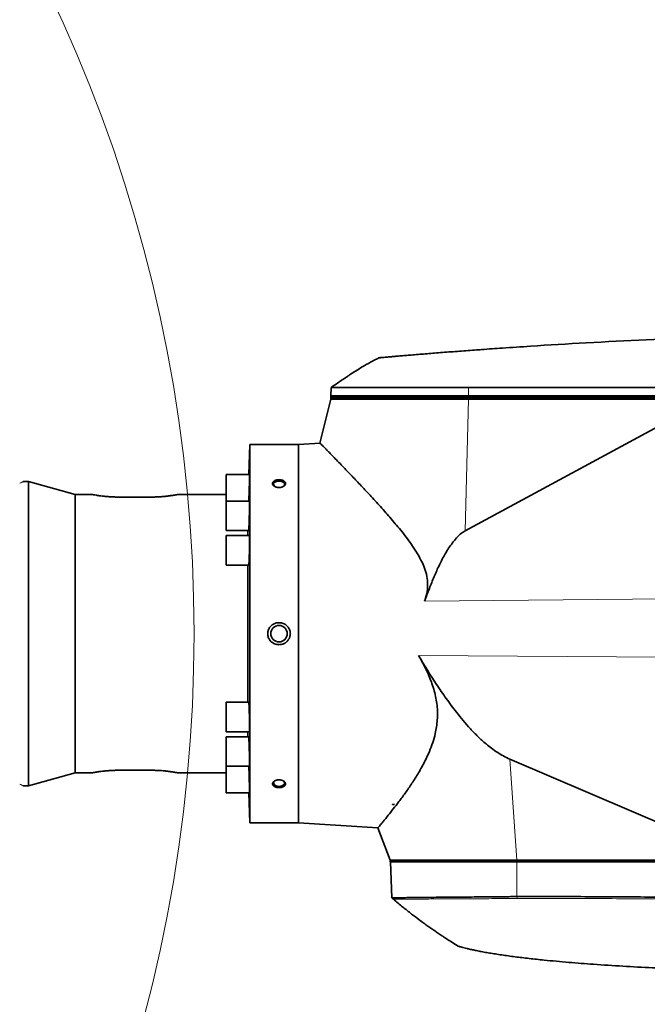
# Model space of a CAD drawing. Header units: millimetres. Extents: x 0 to 14900, y 0 to 10500.
# Tile 44 of 51: x 11804 to 12192, y 6545 to 7153. Entities that reach past the tile are written whole.
import ezdxf

# ---------------------------------------------------------------- set-up
doc = ezdxf.new("R2010")
doc.units = ezdxf.units.MM
doc.header["$LTSCALE"] = 25
doc.styles.add('SLDTEXTSTYLE0', font='TXT', dxfattribs={"width": 0.605})
doc.dimstyles.new('SLDDIMSTYLE2', dxfattribs={"dimtxt": 87.5, "dimasz": 87.5, "dimexe": 0, "dimexo": 0.0625, "dimgap": 21.875, "dimtad": 1, "dimdec": 1, "dimrnd": 1e-09, "dimzin": 12, "dimdsep": 46, "dimtxsty": 'SLDTEXTSTYLE0', "dimsah": 1, "dimcen": 0, "dimadec": 0, "dimazin": 3, "dimtfac": 1, "dimtofl": 0, "dimtmove": 0, "dimatfit": 3, "dimfxl": 1, "dimfrac": 2, "dimtolj": 1, "dimtzin": 12, "dimarcsym": 0})
doc.dimstyles.new('SLDDIMSTYLE3', dxfattribs={"dimtxt": 87.5, "dimasz": 87.5, "dimexe": 0, "dimexo": 0.0625, "dimgap": 21.875, "dimtad": 1, "dimdec": 4, "dimlfac": 25, "dimzin": 12, "dimdsep": 46, "dimtxsty": 'SLDTEXTSTYLE0', "dimsah": 1, "dimcen": 0.09, "dimadec": 1, "dimazin": 3, "dimtfac": 1, "dimtofl": 0, "dimtmove": 0, "dimatfit": 3, "dimfxl": 1, "dimfrac": 2, "dimtolj": 1, "dimtzin": 12, "dimarcsym": 0})

# ---------------------------------------------------------------- blocks, each defined once
blk = doc.blocks.new('_D_6')
at = {"color": 7, "linetype": 'Continuous', "lineweight": 0}
for q in [(12346.23, 7555.67), (10992.18, 6773.9)]:
    blk.add_line((11788.92, 7233.9), q, dxfattribs=at)
at = {"color": 7, "linetype": 'Continuous', "lineweight": 18}
blk.add_solid([(11788.92, 7233.9), (11870.95, 7266.83), (11858.45, 7288.48)], dxfattribs=at)
at = {"color": 7, "linetype": 'Continuous', "lineweight": 18, "insert": (12041.07, 7509.64), "char_height": 87.5, "attachment_point": 1, "rotation": 30, "style": 'SLDTEXTSTYLE0'}
blk.add_mtext('R920', dxfattribs=at)
blk = doc.blocks.new('_D_7')
at = {"color": 7, "linetype": 'Continuous', "lineweight": 0}
blk.add_line((12855.04, 8658.65), (10992.18, 6773.9), dxfattribs=at)
at = {"color": 7, "linetype": 'Continuous', "lineweight": 18}
blk.add_solid([(12855.04, 8658.65), (12784.64, 8605.2), (12802.42, 8587.63)], dxfattribs=at)
at = {"color": 7, "linetype": 'Continuous', "lineweight": 18, "insert": (11717.78, 7668.36), "char_height": 87.5, "attachment_point": 1, "rotation": 45.33464, "style": 'SLDTEXTSTYLE0'}
blk.add_mtext('R2650', dxfattribs=at)
blk = doc.blocks.new('_D_8')
at = {"color": 7, "linetype": 'Continuous', "lineweight": 0}
for p, q in [((12310.98, 6773.9), (13944.28, 6773.9)), ((8333.2, 6305.05), (8084.93, 6261.28))]:
    blk.add_line(p, q, dxfattribs=at)
at = {"color": 7, "linetype": 'Continuous', "lineweight": 18}
blk.add_arc((10992.18, 6773.9), 2914.6, 190, 0, dxfattribs=at)
for points in [[(13906.78, 6773.9), (13892.97, 6686.6), (13917.96, 6686.22)], [(8121.86, 6267.79), (8126.07, 6179.5), (8150.62, 6184.21)]]:
    blk.add_solid(points, dxfattribs=at)
at = {"color": 7, "linetype": 'Continuous', "lineweight": 18, "insert": (11112.52, 3971.92), "char_height": 87.5, "attachment_point": 1, "rotation": 5, "style": 'SLDTEXTSTYLE0'}
blk.add_mtext('170°', dxfattribs=at)
blk = doc.blocks.new('_D_9')
at = {"color": 7, "linetype": 'Continuous', "lineweight": 0}
for p, q in [((8333.2, 7242.75), (8085.14, 7286.49)), ((12310.98, 6773.9), (13944.07, 6773.9))]:
    blk.add_line(p, q, dxfattribs=at)
at = {"color": 7, "linetype": 'Continuous', "lineweight": 18}
blk.add_arc((10992.18, 6773.9), 2914.39, 0, 170, dxfattribs=at)
for points in [[(8122.07, 7279.98), (8150.83, 7363.56), (8126.28, 7368.27)], [(13906.57, 6773.9), (13917.75, 6861.58), (13892.75, 6861.21)]]:
    blk.add_solid(points, dxfattribs=at)
at = {"color": 7, "linetype": 'Continuous', "lineweight": 18, "insert": (11132.17, 9800.4), "char_height": 87.5, "attachment_point": 1, "rotation": 355, "style": 'SLDTEXTSTYLE0'}
blk.add_mtext('170°', dxfattribs=at)

msp = doc.modelspace()

# ---------------------------------------------------------------- linework, layer by layer
at = {"color": 7, "linetype": 'Continuous', "lineweight": 35}
for p, q in [((11996.8943559, 6926.0572447), (11996.7143513, 6920.902588)), ((11996.7143513, 6920.902588), (11996.7842782, 6919.902588)), ((11996.7143513, 6920.902588), (12081.7703516, 6920.902588)), ((12081.7703516, 6920.902588), (12224.4801307, 6920.902588)), ((11996.6794306, 6918.902588), (11989.9909281, 6891.6718837)), ((11996.6794306, 6919.902588), (11996.6794306, 6918.902588)), ((12081.7492266, 6919.902588), (11996.6794306, 6919.902588)), ((11996.6794306, 6918.902588), (12081.7492266, 6918.902588)), ((12228.4645373, 6917.9455748), (12079.6572835, 6837.4236662)), ((12229.4161584, 6919.902588), (12081.7492266, 6919.902588)), ((12081.7492266, 6918.902588), (12229.6576576, 6918.902588)), ((11946.5921287, 6890.902588), (11945.9408778, 6872.2532046)), ((11976.6794306, 6890.902588), (11946.5921287, 6890.902588)), ((11946.5921287, 6656.902588), (11946.5921287, 6890.902588)), ((11990.0605775, 6891.721014), (11976.6794306, 6890.902588)), ((11976.6794306, 6890.902588), (11976.6794306, 6656.902588)), ((11946.4227629, 6872.2532046), (11932.0921287, 6872.2532046)), ((11932.0921287, 6872.2532046), (11932.0921287, 6855.8845864)), ((11809.8323625, 6867.902588), (11806.77756, 6867.902588)), ((11838.6794306, 6859.902588), (11809.8323625, 6867.902588)), ((11809.8323625, 6679.902588), (11809.8323625, 6867.902588)), ((11849.3248202, 6859.902588), (11838.6794306, 6859.902588)), ((11838.6794306, 6687.902588), (11838.6794306, 6859.902588)), ((11932.0921287, 6859.902588), (11902.034041, 6859.902588)), ((11885.6794306, 6858.3465857), (11865.6794306, 6858.3465857)), ((11946.4227629, 6855.8845864), (11932.0921287, 6855.8845864)), ((11932.0921287, 6855.8845864), (11932.0921287, 6837.5845864)), ((11932.0921287, 6837.5845864), (11945.8849157, 6837.5845864)), ((11945.5095848, 6834.552588), (11945.5095848, 6837.5845864)), ((11946.4227629, 6834.552588), (11932.0921287, 6834.552588)), ((11932.0921287, 6834.552588), (11932.0921287, 6816.252588)), ((11932.0921287, 6816.252588), (11945.9546272, 6816.252588)), ((11945.5095848, 6731.552588), (11945.5095848, 6816.252588)), ((11945.9550537, 6731.552588), (11932.0921287, 6731.552588)), ((11932.0921287, 6731.552588), (11932.0921287, 6713.252588)), ((11932.0921287, 6713.252588), (11946.4227629, 6713.252588)), ((11945.8851705, 6710.2205895), (11932.0921287, 6710.2205895)), ((11932.0921287, 6710.2205895), (11932.0921287, 6691.9205895)), ((11945.5095848, 6710.2205895), (11945.5095848, 6713.252588)), ((12107.3220356, 6696.3515683), (12252.4831793, 6634.1064088)), ((11885.6794306, 6689.4585903), (11865.6794306, 6689.4585903)), ((11932.0921287, 6691.9205895), (11946.4227629, 6691.9205895)), ((11932.0921287, 6691.9205895), (11932.0921287, 6675.5519714)), ((11809.8323625, 6679.902588), (11838.6794306, 6687.902588)), ((11838.6794306, 6687.902588), (11849.3248202, 6687.902588)), ((11902.034041, 6687.902588), (11932.0921287, 6687.902588)), ((11806.77756, 6679.902588), (11809.8323625, 6679.902588)), ((11932.0921287, 6675.5519714), (11946.4227629, 6675.5519714)), ((11945.9408778, 6675.5519714), (11946.5921287, 6656.902588)), ((12034.7299526, 6668.4977571), (12036.0906068, 6668.402588)), ((12034.7299526, 6668.402588), (12034.7299526, 6668.4977571)), ((12034.7299526, 6668.4977571), (12034.8131738, 6668.402588)), ((12034.8131738, 6668.402588), (12034.7299526, 6668.402588)), ((12034.8131738, 6668.402588), (12036.0906068, 6668.402588)), ((11946.5921287, 6656.902588), (11976.6794306, 6656.902588)), ((11976.6794306, 6656.902588), (12025.8598624, 6653.8945839)), ((12025.7877141, 6653.9401945), (12033.4794306, 6633.902588)), ((12033.4794306, 6633.902588), (12033.4794306, 6632.902588)), ((12111.5850864, 6633.902588), (12033.4794306, 6633.902588)), ((12111.5850864, 6632.902588), (12033.4794306, 6632.902588)), ((12033.5841929, 6632.902588), (12034.3630876, 6610.5979609)), ((12253.620398, 6633.902588), (12111.5850864, 6633.902588)), ((12367.6046671, 6632.902588), (12111.5850864, 6632.902588)), ((12111.7318357, 6611.3574007), (12111.7459418, 6611.357239))]:
    msp.add_line(p, q, dxfattribs=at)
at = {"color": 8, "linetype": 'Continuous', "lineweight": 18}
for p, q in [((12081.7893364, 6926.1127525), (12081.7703516, 6920.902588)), ((12081.7703516, 6920.902588), (12081.7776481, 6919.902588)), ((12079.6572835, 6837.4236662), (12081.7492266, 6918.902588)), ((12081.7492266, 6919.902588), (12081.7492266, 6918.902588)), ((12204.6810421, 6795.5147758), (12054.645314, 6794.0002035)), ((12203.9334194, 6759.3113661), (12050.9216647, 6760.3545592)), ((12107.3220356, 6696.3515683), (12111.5850864, 6633.902588)), ((12111.5850864, 6632.902588), (12111.5850864, 6633.902588)), ((12111.7318357, 6611.3574007), (12111.5979916, 6632.902588)), ((12111.9169714, 6610.1919342), (12111.7459418, 6611.357239))]:
    msp.add_line(p, q, dxfattribs=at)
at = {"color": 7, "linetype": 'Continuous', "lineweight": 35, "flags": 128}
for points in [[(12224.4989997, 6926.0809913), (12150.4851907, 6926.0986731), (12081.7893364, 6926.1127525)], [(11966.8597011, 6864.6408781), (11967.5257966, 6865.0970157), (11967.9753915, 6865.7209798), (11968.0678179, 6866.4000047), (11967.7930599, 6867.0605077), (11967.1808919, 6867.6309128), (11966.2976517, 6868.0494079), (11965.2390522, 6868.2706426), (11964.119809, 6868.2706426), (11963.0612094, 6868.0494079), (11962.1779693, 6867.6309128), (11961.5658013, 6867.0605077), (11961.2910433, 6866.4000047), (11961.3834697, 6865.7209798), (11961.8330646, 6865.0970157), (11962.4991601, 6864.6408781)], [(11962.4991601, 6683.1642978), (11962.1779693, 6682.9779228), (11961.5658013, 6682.4075177), (11961.2910433, 6681.7470148), (11961.3834697, 6681.0679899), (11961.8330646, 6680.4440258), (11962.5911074, 6679.9427388), (11963.5754524, 6679.618451), (11964.6794306, 6679.5063041)], [(11964.6794306, 6679.5063041), (11965.7834088, 6679.618451), (11966.7677538, 6679.9427388), (11967.5257966, 6680.4440258), (11967.9753915, 6681.0679899), (11968.0678179, 6681.7470148), (11967.7930599, 6682.4075177), (11967.1808919, 6682.9779228), (11967.0264844, 6683.0736137)], [(12034.4075117, 6610.5609653), (12034.7537977, 6610.2668385), (12035.3936356, 6609.7233757)]]:
    msp.add_lwpolyline(points, dxfattribs=at)
at = {"color": 7, "linetype": 'Continuous', "lineweight": 35}
msp.add_circle((11964.6794306, 6773.902588), 5.1, dxfattribs=at)
at = {"color": 7, "linetype": 'Continuous', "lineweight": 18}
for radius in [2650, 920]:
    msp.add_arc((10992.1794306, 6773.902588), radius, 190, 170, dxfattribs=at)
at = {"color": 7, "linetype": 'Continuous', "lineweight": 35}
for points, knots in [([(12377.6794306, 6959.902588), (12352.8713071, 6959.7693759), (12303.2550603, 6959.5029518), (12228.8561997, 6957.3470077), (12167.7895166, 6954.5234892), (12125.7837194, 6951.9921626), (12104.2437392, 6950.5553931), (12092.7498138, 6949.7449463), (12085.2128222, 6949.1971589), (12080.2058951, 6948.827135), (12074.8702955, 6948.425635), (12069.5910702, 6948.0212925), (12064.4836691, 6947.6233383), (12059.606708, 6947.237188), (12054.9649164, 6946.8641219), (12050.5304889, 6946.5026242), (12046.4049956, 6946.1617964), (12042.632429, 6945.8463619), (12039.2125041, 6945.5573274), (12036.1274114, 6945.2940436), (12033.4571112, 6945.0641907), (12031.221358, 6944.8703594), (12029.4166402, 6944.7129832), (12028.0283135, 6944.5913497), (12027.1328982, 6944.5126419), (12026.6943276, 6944.4740153), (12026.7252403, 6944.4767379), (12026.7357098, 6944.47766)], [0, 0, 0, 0, 0.1915709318, 0.3831418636, 0.5747127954, 0.6636292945, 0.7080905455, 0.7414371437, 0.7525732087, 0.7664985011, 0.780520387, 0.7948469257, 0.8092787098, 0.8232040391, 0.8372259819, 0.8515532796, 0.8659862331, 0.8799013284, 0.8939136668, 0.9082330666, 0.922658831, 0.9365216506, 0.950481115, 0.9647465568, 0.9791183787, 0.9929277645, 1, 1, 1, 1]), ([(12026.8310253, 6944.5442976), (12024.9271271, 6943.5997103), (12021.2980714, 6941.7992147), (12016.379324, 6938.9412857), (12012.2636819, 6936.4105153), (12009.2184375, 6934.4525625), (12007.0030337, 6932.9954171), (12005.1009364, 6931.7260119), (12002.8365054, 6930.1917334), (12000.0497575, 6928.2737198), (11998.0238185, 6926.8478967), (11996.9484519, 6926.0910711)], [0, 0, 0, 0, 0.1812876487, 0.3455557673, 0.4851207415, 0.5935194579, 0.654430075, 0.7113628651, 0.7886285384, 0.8878042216, 1, 1, 1, 1]), ([(12081.7893364, 6926.1127525), (12079.1809251, 6926.1107802), (12073.9458247, 6926.1068219), (12066.2053427, 6926.1020524), (12058.5598642, 6926.0958149), (12051.1733018, 6926.0912418), (12044.0929916, 6926.0855991), (12037.384302, 6926.0814279), (12030.9901024, 6926.0766621), (12025.0504557, 6926.0727926), (12019.599796, 6926.0691665), (12014.6831387, 6926.0656485), (12010.2621891, 6926.0632278), (12006.4383362, 6926.0601076), (12003.2313702, 6926.0588164), (12000.6636554, 6926.0563714), (11998.7061217, 6926.0559053), (11997.4643876, 6926.0544342), (11996.8852925, 6926.054484), (11996.9542455, 6926.054465), (11996.9741175, 6926.0544596)], [0, 0, 0, 0, 0.0567576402, 0.1139130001, 0.1715268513, 0.2300856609, 0.2867913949, 0.3439972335, 0.4016103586, 0.4601683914, 0.5168740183, 0.5740797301, 0.6316927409, 0.6902506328, 0.7470078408, 0.8041627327, 0.8617761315, 0.9203344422, 0.9770407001, 1, 1, 1, 1]), ([(11990.0646908, 6891.6537613), (11990.0456151, 6891.6731736), (11989.9647275, 6891.7554887), (11990.3444378, 6891.3691064), (11991.143482, 6890.5555373), (11992.4487241, 6889.2251552), (11994.1766765, 6887.4609792), (11996.2943699, 6885.2940768), (11998.7633359, 6882.7605809), (12001.5871827, 6879.8524939), (12005.2314809, 6876.082372), (12009.832891, 6871.2894346), (12015.5218091, 6865.2952345), (12021.6706024, 6858.7094766), (12028.1687203, 6851.5796371), (12034.8644279, 6843.9554698), (12040.4881926, 6837.1583275), (12044.8934697, 6831.3750626), (12048.1119817, 6826.7968567), (12051.1295992, 6821.958729), (12053.6730433, 6817.0133482), (12055.5681846, 6811.9226926), (12056.6087915, 6806.7553978), (12056.5866994, 6801.3190319), (12055.7011962, 6797.0530752), (12054.8661715, 6794.6387687), (12054.645314, 6794.0002035)], [0, 0, 0, 0, 0.01274827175, 0.05405713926, 0.09566702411, 0.13819252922, 0.18101652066, 0.22248722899, 0.26419143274, 0.30656023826, 0.34912994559, 0.41188073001, 0.47512505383, 0.5397058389, 0.60466526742, 0.66966619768, 0.73497627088, 0.76817529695, 0.80143930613, 0.83501268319, 0.86880054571, 0.8983016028, 0.92844833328, 0.95804421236, 0.98890302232, 1, 1, 1, 1]), ([(11945.995496, 6855.8845864), (11945.9974903, 6855.9202691), (11946.016281, 6856.256477), (11946.0450149, 6856.8490693), (11946.0808286, 6857.6454705), (11946.1123172, 6858.3925427), (11946.1480702, 6859.3023559), (11946.1830214, 6860.2665987), (11946.2126577, 6861.1399301), (11946.2371508, 6861.900371), (11946.2605469, 6862.6655112), (11946.2830561, 6863.4421816), (11946.3111802, 6864.4687117), (11946.3365396, 6865.4813104), (11946.358605, 6866.454871), (11946.3783554, 6867.3966465), (11946.3945009, 6868.2817172), (11946.4067404, 6869.0889232), (11946.4162951, 6869.8388723), (11946.4217818, 6870.4967231), (11946.4231175, 6871.0468686), (11946.4216402, 6871.5208497), (11946.4160459, 6871.8793889), (11946.4062531, 6872.1067162), (11946.3967629, 6872.2357698), (11946.3873801, 6872.2270841), (11946.3823589, 6872.222436)], [0, 0, 0, 0, 0.0079875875, 0.0752603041, 0.109406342, 0.1440498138, 0.1943852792, 0.2455251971, 0.2801813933, 0.3137392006, 0.3475318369, 0.3816882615, 0.4163430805, 0.4836088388, 0.5177521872, 0.5523938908, 0.6196851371, 0.653749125, 0.6883723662, 0.7556324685, 0.7896805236, 0.8242872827, 0.891531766, 0.9255716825, 0.9601697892, 1, 1, 1, 1]), ([(11806.7807837, 6867.9025879), (11806.7213872, 6867.8999214), (11806.5992978, 6867.8944402), (11806.4831088, 6867.8561942), (11806.4234458, 6867.8365548)], [0, 0, 0, 0, 0.4864993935, 1, 1, 1, 1]), ([(11961.6199262, 6868.2680181), (11961.497463, 6868.1769877), (11961.2504398, 6867.9933685), (11960.9631442, 6867.6666666), (11960.7889964, 6867.3645538), (11960.699401, 6867.1017652), (11960.6477979, 6866.8359649), (11960.652434, 6866.5664546), (11960.7122544, 6866.3000643), (11960.8087497, 6866.037166), (11960.9588552, 6865.7815601), (11961.158195, 6865.53962), (11961.3905255, 6865.3071942), (11961.6694138, 6865.0922856), (11961.9878622, 6864.9003167), (11962.3333088, 6864.7238876), (11962.7140857, 6864.5741355), (11963.1209987, 6864.4550314), (11963.4391055, 6864.3815183), (11963.7666096, 6864.3248048), (11964.1005534, 6864.2854103), (11964.4424912, 6864.2635782), (11964.7855342, 6864.2601299), (11965.1271971, 6864.2749165), (11965.4659904, 6864.3076702), (11965.8032514, 6864.3590106), (11966.1315317, 6864.4282469), (11966.4477962, 6864.5142958), (11966.7500276, 6864.6161685), (11967.0409926, 6864.7351706), (11967.4015412, 6864.9118931), (11967.7240418, 6865.1158752), (11968.0004628, 6865.3414149), (11968.2426053, 6865.5784871), (11968.4341582, 6865.8318498), (11968.5708738, 6866.094593), (11968.6694875, 6866.3607193), (11968.7121437, 6866.6311094), (11968.6986939, 6866.8988305), (11968.6477844, 6867.1630719), (11968.5151669, 6867.4857184), (11968.252833, 6867.8461661), (11967.9518753, 6868.1204207), (11967.667951, 6868.3191169), (11967.3548406, 6868.5038691), (11967.0024157, 6868.6648176), (11966.6191942, 6868.7984572), (11966.2150916, 6868.9136562), (11965.7859597, 6868.9990491), (11965.3421553, 6869.052684), (11965.0027489, 6869.0766339), (11964.6606405, 6869.0840149), (11964.318936, 6869.0748528), (11963.9757146, 6869.0487168), (11963.6388394, 6869.0058402), (11963.3106894, 6868.946759), (11962.9926475, 6868.8719257), (11962.682738, 6868.7804261), (11962.3397381, 6868.6555449), (11961.9730412, 6868.4904694), (11961.7381168, 6868.3424744), (11961.6199262, 6868.2680181)], [0, 0, 0, 0, 0.0234828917, 0.0473678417, 0.0736385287, 0.086977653, 0.100516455, 0.1264744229, 0.1396515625, 0.1530218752, 0.1789066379, 0.1920424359, 0.2053659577, 0.2314751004, 0.2447221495, 0.2581557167, 0.2846721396, 0.2981257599, 0.3117690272, 0.3251474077, 0.3387135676, 0.3523748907, 0.3662315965, 0.379727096, 0.3933161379, 0.4072008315, 0.4211880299, 0.4346731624, 0.4483537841, 0.462134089, 0.4761200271, 0.5029873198, 0.5166307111, 0.5304803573, 0.5569176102, 0.5703424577, 0.5839696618, 0.6100116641, 0.6232327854, 0.6366493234, 0.6625231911, 0.6889515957, 0.7149630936, 0.7281611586, 0.741545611, 0.7679256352, 0.7813097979, 0.7948822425, 0.8216882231, 0.8352900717, 0.8490853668, 0.8625566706, 0.8762190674, 0.8899785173, 0.9039375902, 0.9174405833, 0.9310381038, 0.9449354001, 0.9589370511, 0.9793412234, 1, 1, 1, 1]), ([(11865.6794306, 6858.3465857), (11865.2306591, 6858.3486366), (11864.3299654, 6858.3527528), (11862.9769302, 6858.3860777), (11861.626964, 6858.4391858), (11860.3080049, 6858.512297), (11859.035397, 6858.6019782), (11857.8154261, 6858.7055556), (11856.6378228, 6858.8218979), (11855.1540645, 6858.9882365), (11853.80742, 6859.1651548), (11852.6310885, 6859.3374777), (11851.3141454, 6859.5430784), (11850.31809, 6859.7174988), (11849.70789, 6859.8287927), (11849.4602371, 6859.8748179), (11849.3266815, 6859.8999272), (11849.3253643, 6859.9001785), (11849.3248202, 6859.9002822)], [0, 0, 0, 0, 0.0524051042, 0.1051781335, 0.1591080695, 0.2134357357, 0.2660282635, 0.318984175, 0.3724990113, 0.4267771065, 0.5332530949, 0.5872922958, 0.6421159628, 0.8027696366, 0.8577944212, 0.9101520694, 0.9628855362, 1, 1, 1, 1]), ([(11902.034041, 6859.9002822), (11902.0375366, 6859.9009405), (11902.0527073, 6859.9037974), (11901.9618997, 6859.8866811), (11901.6967395, 6859.8371792), (11901.2029192, 6859.7466084), (11900.504362, 6859.6246577), (11899.8780984, 6859.519411), (11899.1586277, 6859.4039208), (11898.3398418, 6859.2796055), (11897.1273356, 6859.1074347), (11895.742873, 6858.9326242), (11894.217796, 6858.7701599), (11892.6092795, 6858.6208241), (11890.8864881, 6858.4974387), (11889.0944896, 6858.4111596), (11887.8348208, 6858.3711583), (11886.6928051, 6858.3500764), (11886.0176642, 6858.3477508), (11885.6794306, 6858.3465857)], [0, 0, 0, 0, 0.0162000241, 0.070307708, 0.1219095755, 0.226292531, 0.2795581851, 0.3315310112, 0.3838572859, 0.4367257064, 0.490333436, 0.5965132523, 0.6503969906, 0.705056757, 0.8114843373, 0.8661199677, 0.9211698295, 0.9605074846, 1, 1, 1, 1]), ([(11945.8849157, 6837.5866546), (11945.8853513, 6837.5859837), (11945.8986632, 6837.5654779), (11945.9216372, 6837.6607862), (11945.9531655, 6837.8747637), (11945.9862367, 6838.1799825), (11946.0209929, 6838.6069477), (11946.0565617, 6839.1469408), (11946.0879853, 6839.6833044), (11946.1239695, 6840.3809171), (11946.1594737, 6841.1685811), (11946.1897977, 6841.915428), (11946.2234857, 6842.8133193), (11946.2555495, 6843.7721944), (11946.2925885, 6845.0152158), (11946.3197297, 6846.0408433), (11946.34376, 6847.0706351), (11946.3655923, 6848.0975344), (11946.3839745, 6849.1099328), (11946.3985571, 6850.0833221), (11946.4105153, 6851.0245818), (11946.4184809, 6851.909628), (11946.4223165, 6852.7168857), (11946.4233545, 6853.4670022), (11946.4202102, 6854.1251181), (11946.4129742, 6854.6756235), (11946.403003, 6855.1500742), (11946.3890754, 6855.5091401), (11946.3713126, 6855.7370884), (11946.355565, 6855.8668352), (11946.3422386, 6855.8584164), (11946.3350859, 6855.8538978)], [0, 0, 0, 0, 0.0017971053, 0.0549264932, 0.0818208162, 0.1091555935, 0.1622721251, 0.1892327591, 0.2165860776, 0.2563327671, 0.296714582, 0.3240802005, 0.3504852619, 0.4041929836, 0.4315600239, 0.4846834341, 0.5116482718, 0.539006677, 0.5921509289, 0.6190534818, 0.6463977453, 0.6995157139, 0.7264048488, 0.753735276, 0.8068376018, 0.8337186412, 0.8610405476, 0.9141431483, 0.9410241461, 0.9683457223, 1, 1, 1, 1]), ([(12079.6572835, 6837.4236662), (12078.9265305, 6836.9726963), (12077.0016708, 6835.7848067), (12074.3623689, 6833.2084002), (12070.9697251, 6828.9799529), (12067.3573377, 6823.3751354), (12063.7018692, 6816.3871363), (12060.5200998, 6809.1694814), (12057.514113, 6801.697425), (12055.6213099, 6796.6188802), (12054.645314, 6794.0002035)], [0, 0, 0, 0, 0.05024217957, 0.13234177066, 0.21469567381, 0.36915042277, 0.52412156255, 0.67962272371, 0.8348021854, 1, 1, 1, 1]), ([(11945.9546272, 6816.2544094), (11945.9550912, 6816.253808), (11945.9633883, 6816.2430512), (11945.9889227, 6816.2991375), (11946.0235972, 6816.465314), (11946.068063, 6816.8461859), (11946.1041715, 6817.272645), (11946.1398833, 6817.8123777), (11946.1642157, 6818.2352023), (11946.1923215, 6818.7806359), (11946.2259825, 6819.5244375), (11946.2674801, 6820.6187221), (11946.3016658, 6821.7142585), (11946.3275513, 6822.6837902), (11946.3454658, 6823.4329982), (11946.3616632, 6824.1935866), (11946.3760549, 6824.9584183), (11946.3887686, 6825.7344772), (11946.3995317, 6826.5063861), (11946.4112247, 6827.5218191), (11946.4189427, 6828.5128585), (11946.4224822, 6829.4541102), (11946.4232437, 6830.3567503), (11946.4198467, 6831.1941226), (11946.4123173, 6831.9444679), (11946.4020879, 6832.6327891), (11946.3878822, 6833.2224333), (11946.3699565, 6833.6977215), (11946.3496393, 6834.0940254), (11946.3259382, 6834.3721071), (11946.299138, 6834.5132362), (11946.2836084, 6834.5585366), (11946.2746103, 6834.5490127), (11946.2730847, 6834.5473979)], [0, 0, 0, 0, 0.00156843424, 0.02805243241, 0.08162975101, 0.10897797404, 0.16211145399, 0.18908091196, 0.21644345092, 0.23628804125, 0.2763511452, 0.32392732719, 0.37705363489, 0.40401992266, 0.43137977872, 0.4578842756, 0.4845746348, 0.51147932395, 0.5388257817, 0.56531658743, 0.61883637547, 0.64616843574, 0.67264995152, 0.72615072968, 0.7534727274, 0.77995252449, 0.83344955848, 0.86076926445, 0.88725547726, 0.94076526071, 0.96809119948, 0.99458980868, 1, 1, 1, 1]), ([(11971.6794306, 6773.902588), (11971.6766334, 6774.0441582), (11971.6665819, 6774.5528807), (11971.5310814, 6775.4314646), (11971.1861472, 6776.4919771), (11970.6638794, 6777.4879474), (11969.9849139, 6778.3856622), (11969.2970611, 6779.0375576), (11968.6847532, 6779.4900021), (11968.1938325, 6779.7938166), (11967.677275, 6780.0575848), (11967.1370801, 6780.2799581), (11966.5739766, 6780.4591984), (11965.9950311, 6780.5917128), (11965.4068774, 6780.6759976), (11964.8106755, 6780.7118428), (11964.2064931, 6780.6977441), (11963.6053146, 6780.6326085), (11963.0142262, 6780.5178055), (11962.4343342, 6780.3541141), (11961.8635234, 6780.1392993), (11961.2170685, 6779.8299217), (11960.5150101, 6779.3945814), (11959.7744534, 6778.7862798), (11959.0997876, 6778.050727), (11958.5044049, 6777.1659186), (11958.1191143, 6776.3273051), (11957.8900799, 6775.592555), (11957.7684787, 6775.0298109), (11957.6932511, 6774.4640785), (11957.6840485, 6774.0902017), (11957.6794306, 6773.902588)], [0, 0, 0, 0, 0.0195979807, 0.0704239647, 0.1223438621, 0.1733529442, 0.2254215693, 0.2775353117, 0.3039676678, 0.3307622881, 0.3573898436, 0.3841960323, 0.4115602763, 0.4391153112, 0.4663270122, 0.4937245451, 0.5217070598, 0.5498914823, 0.5773369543, 0.6049740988, 0.633219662, 0.6616773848, 0.7040992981, 0.7472733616, 0.7940152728, 0.8418202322, 0.8944159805, 0.9211312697, 0.9482577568, 0.9740354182, 1, 1, 1, 1]), ([(11957.6794306, 6773.902588), (11957.6840738, 6773.7148758), (11957.6933946, 6773.3380676), (11957.7916009, 6772.601331), (11958.0246695, 6771.6965999), (11958.4431649, 6770.7628752), (11958.9452017, 6769.972884), (11959.4226339, 6769.393574), (11959.960997, 6768.862411), (11960.5574886, 6768.3839999), (11961.2121699, 6767.9797081), (11961.8225573, 6767.6844416), (11962.3681776, 6767.4738135), (11962.9330738, 6767.3073162), (11963.5165132, 6767.1866068), (11964.1102374, 6767.1147308), (11964.7073552, 6767.0923529), (11965.3066702, 6767.1194094), (11965.9087094, 6767.1974553), (11966.5013111, 6767.3262898), (11967.0775036, 6767.5035468), (11967.6363323, 6767.728106), (11968.1805959, 6768.0027761), (11968.6957026, 6768.3217351), (11969.1760163, 6768.6795694), (11969.6214782, 6769.0741891), (11970.0363483, 6769.5113107), (11970.4070584, 6769.9785281), (11970.7306363, 6770.4682451), (11971.0083068, 6770.9779394), (11971.2439026, 6771.5167299), (11971.5144541, 6772.3263691), (11971.6627049, 6773.1332647), (11971.6760494, 6773.7470669), (11971.6794306, 6773.902588)], [0, 0, 0, 0, 0.02597422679, 0.05213994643, 0.1027166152, 0.15473380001, 0.19308823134, 0.23203116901, 0.25839802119, 0.29771724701, 0.33763618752, 0.36466222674, 0.39149878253, 0.41851622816, 0.44610003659, 0.47387802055, 0.50120389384, 0.52871765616, 0.55682443, 0.58513654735, 0.61256420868, 0.64018481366, 0.66841941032, 0.69686875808, 0.72396778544, 0.75126143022, 0.77917805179, 0.80731400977, 0.83373946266, 0.86035636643, 0.8875857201, 0.91503026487, 0.97847094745, 1, 1, 1, 1]), ([(12025.864454, 6653.9696549), (12025.8467822, 6653.948742), (12025.7662646, 6653.8534564), (12026.2019646, 6654.3688094), (12027.0953103, 6655.430588), (12028.3969722, 6656.9885715), (12030.0976047, 6659.0459244), (12032.3587524, 6661.8215102), (12035.2372441, 6665.4305416), (12038.7762076, 6670.0163198), (12042.6774833, 6675.3066855), (12046.7936056, 6681.2547142), (12050.9508508, 6687.8246264), (12054.6413883, 6694.4632118), (12057.5707933, 6700.7555038), (12059.735996, 6706.4923036), (12061.187221, 6711.6123961), (12062.0957846, 6716.3531092), (12062.5721529, 6720.6122017), (12062.6909817, 6725.0177789), (12062.4171212, 6729.4972807), (12061.7461024, 6734.0111373), (12060.6956162, 6738.5173956), (12059.2837743, 6743.0248584), (12057.2671578, 6748.211924), (12054.5371782, 6754.0370565), (12052.1301358, 6758.242959), (12050.9216647, 6760.3545592)], [0, 0, 0, 0, 0.0144774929, 0.0659637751, 0.109734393, 0.1537974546, 0.1987258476, 0.2439274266, 0.3007133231, 0.357939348, 0.4163915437, 0.4752114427, 0.533228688, 0.5915988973, 0.6364459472, 0.674078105, 0.7119643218, 0.7378079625, 0.7638159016, 0.7900125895, 0.8164400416, 0.8423122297, 0.8684116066, 0.8947085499, 0.9211881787, 0.9604320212, 1, 1, 1, 1]), ([(12050.9216647, 6760.3545592), (12054.5557704, 6754.3696484), (12060.0136751, 6745.3811722), (12067.9446161, 6733.8012292), (12074.7925159, 6724.5693208), (12081.3601814, 6716.7048405), (12087.5974969, 6710.2473164), (12093.0564863, 6705.2562994), (12098.3357736, 6701.2546299), (12103.3158929, 6698.2121353), (12105.9868486, 6696.9716672), (12107.3220356, 6696.3515683)], [0, 0, 0, 0, 0.2430467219, 0.3650212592, 0.486978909, 0.6418181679, 0.7199882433, 0.7981331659, 0.8980310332, 0.9490266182, 1, 1, 1, 1]), ([(11946.2731479, 6713.2543048), (11946.2735649, 6713.2537374), (11946.281493, 6713.2429486), (11946.3030034, 6713.2989359), (11946.3293805, 6713.4647628), (11946.352271, 6713.7703357), (11946.367777, 6714.0591406), (11946.3814355, 6714.4052096), (11946.3933808, 6714.8117966), (11946.4033502, 6715.2721615), (11946.4139604, 6715.951623), (11946.4205603, 6716.7262783), (11946.4229695, 6717.5775332), (11946.4225975, 6718.4742504), (11946.4180691, 6719.4315057), (11946.4094335, 6720.4258395), (11946.3981193, 6721.438738), (11946.3828686, 6722.4708419), (11946.3639572, 6723.4963906), (11946.3427083, 6724.5115772), (11946.3181024, 6725.5025112), (11946.2906339, 6726.4439958), (11946.2614005, 6727.3473065), (11946.2297357, 6728.1855875), (11946.1963403, 6728.9368528), (11946.1619603, 6729.626479), (11946.1263852, 6730.2176624), (11946.0927004, 6730.6643729), (11946.0635154, 6730.99607), (11946.0278397, 6731.3082686), (11945.9886721, 6731.5333283), (11945.9647041, 6731.5253097), (11945.9550537, 6731.5220811)], [0, 0, 0, 0, 0.0014705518, 0.0279636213, 0.0815603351, 0.1089196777, 0.1354233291, 0.1621128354, 0.1890166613, 0.2163622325, 0.2428524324, 0.2963709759, 0.3237023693, 0.3501839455, 0.4036848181, 0.4310068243, 0.4574875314, 0.5109863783, 0.5383069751, 0.5647948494, 0.6183079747, 0.6456356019, 0.6721362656, 0.7256751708, 0.753015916, 0.7795065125, 0.8330973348, 0.8604526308, 0.8802968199, 0.9203589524, 0.967933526, 1, 1, 1, 1]), ([(11946.3358007, 6691.9225517), (11946.3361928, 6691.9219035), (11946.3427163, 6691.9111205), (11946.3539506, 6691.950554), (11946.3693277, 6692.0447045), (11946.3828981, 6692.2115871), (11946.394597, 6692.4399141), (11946.4075538, 6692.8259371), (11946.4165867, 6693.3307665), (11946.4214589, 6693.9431709), (11946.4235603, 6694.6228812), (11946.4215056, 6695.3976489), (11946.4152937, 6696.2489573), (11946.4063594, 6697.145753), (11946.3934085, 6698.103046), (11946.3766666, 6699.0973874), (11946.3574911, 6700.1103639), (11946.334799, 6701.142538), (11946.3090374, 6702.1681392), (11946.2813645, 6703.1834232), (11946.2510241, 6704.1744657), (11946.2186736, 6705.1159208), (11946.1935265, 6705.7934855), (11946.1678141, 6706.4343212), (11946.1412848, 6707.0437224), (11946.1056151, 6707.794791), (11946.0694952, 6708.4545373), (11946.0338493, 6709.0064643), (11946.0096004, 6709.3353467), (11945.9816755, 6709.6652635), (11945.9482424, 6709.9868168), (11945.9157081, 6710.1596414), (11945.8938277, 6710.2364864), (11945.8864148, 6710.2129119), (11945.8851705, 6710.2089545)], [0, 0, 0, 0, 0.0016951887, 0.0282003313, 0.0548913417, 0.0817966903, 0.1091438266, 0.1356350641, 0.1891557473, 0.2164882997, 0.2429695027, 0.2964696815, 0.3237914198, 0.3502699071, 0.4037643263, 0.4310827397, 0.4575667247, 0.511072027, 0.5383957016, 0.564891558, 0.618420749, 0.6457565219, 0.6722664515, 0.6989620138, 0.7258715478, 0.7532220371, 0.8063546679, 0.833323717, 0.8606858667, 0.8805295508, 0.9205908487, 0.9681649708, 0.994655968, 1, 1, 1, 1]), ([(11865.6794306, 6689.4585903), (11865.2306591, 6689.4565394), (11864.3299654, 6689.4524232), (11862.9769302, 6689.4190982), (11861.626964, 6689.3659901), (11860.3080049, 6689.292879), (11859.035397, 6689.2031978), (11857.8154262, 6689.0996203), (11856.6378227, 6688.9832781), (11855.1540653, 6688.8169391), (11853.8074147, 6688.6400227), (11852.6310978, 6688.4676955), (11851.5794766, 6688.3035435), (11850.7198236, 6688.1578885), (11850.077211, 6688.0437663), (11849.7077508, 6687.9763521), (11849.4602742, 6687.9303664), (11849.3266754, 6687.9052473), (11849.3253625, 6687.9049971), (11849.3248202, 6687.9048937)], [0, 0, 0, 0, 0.0523897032, 0.1051472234, 0.1590613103, 0.2133730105, 0.2659500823, 0.3188904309, 0.3723895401, 0.4266516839, 0.5330963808, 0.5871197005, 0.6419272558, 0.7482386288, 0.8028275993, 0.8578362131, 0.9101784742, 0.9628964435, 1, 1, 1, 1]), ([(11902.034041, 6687.9048937), (11902.0375366, 6687.9042354), (11902.0527073, 6687.9013785), (11901.9618997, 6687.9184949), (11901.6967395, 6687.9679967), (11901.2029192, 6688.0585675), (11900.504362, 6688.1805182), (11899.8780985, 6688.2857649), (11899.1586272, 6688.4012551), (11898.3398436, 6688.5255704), (11897.127326, 6688.6977413), (11895.7429324, 6688.8725511), (11894.217692, 6689.0350171), (11892.2033824, 6689.2220964), (11889.9903148, 6689.3656722), (11887.8349531, 6689.4340031), (11886.6927766, 6689.4551026), (11886.0176547, 6689.4574262), (11885.6794306, 6689.4585903)], [0, 0, 0, 0, 0.0162047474, 0.070328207, 0.1219451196, 0.2263585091, 0.2796396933, 0.3316276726, 0.3839692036, 0.4368530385, 0.490476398, 0.5966871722, 0.6505866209, 0.7052623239, 0.8660809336, 0.9211468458, 0.9604959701, 1, 1, 1, 1]), ([(11946.3831858, 6675.554179), (11946.383505, 6675.5534523), (11946.3882195, 6675.5427228), (11946.3993061, 6675.5995522), (11946.4110386, 6675.767012), (11946.4182995, 6676.0735745), (11946.4228755, 6676.4595013), (11946.4232962, 6676.9649534), (11946.4195339, 6677.5775992), (11946.4130164, 6678.257595), (11946.4024202, 6679.0325733), (11946.3879204, 6679.8840432), (11946.3709023, 6680.7810486), (11946.3502259, 6681.738533), (11946.3262897, 6682.7330418), (11946.3003066, 6683.7462358), (11946.2714379, 6684.7786553), (11946.2402974, 6685.8043534), (11946.215921, 6686.5660583), (11946.1908328, 6687.310579), (11946.1647818, 6688.0444447), (11946.1295354, 6688.9855066), (11946.0934966, 6689.872381), (11946.0576289, 6690.6780528), (11946.0272434, 6691.3254242), (11946.0066582, 6691.7032669), (11945.9948183, 6691.9205895)], [0, 0, 0, 0, 0.0024346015, 0.0359508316, 0.1036642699, 0.1382450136, 0.1717469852, 0.2394313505, 0.2739968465, 0.3074931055, 0.3751655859, 0.4097245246, 0.4432255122, 0.5109072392, 0.5454704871, 0.578985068, 0.6466940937, 0.6812710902, 0.7148034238, 0.7485705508, 0.7826083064, 0.8172037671, 0.8844141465, 0.9185287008, 0.9531404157, 1, 1, 1, 1]), ([(11961.5201607, 6679.6078175), (11961.6497393, 6679.5203684), (11961.9110705, 6679.3440032), (11962.4006853, 6679.1192036), (11962.8673092, 6678.9640039), (11963.283322, 6678.8641591), (11963.6069036, 6678.804383), (11963.938647, 6678.76048), (11964.2754853, 6678.7327232), (11964.6191444, 6678.7213061), (11964.9625305, 6678.7267827), (11965.3031604, 6678.7489406), (11965.6395611, 6678.7875134), (11965.973156, 6678.8431854), (11966.2963864, 6678.9152078), (11966.60629, 6679.0026079), (11966.9009276, 6679.1045393), (11967.1831045, 6679.2224997), (11967.530484, 6679.3965488), (11967.8378356, 6679.5964124), (11968.0975517, 6679.8172463), (11968.3221787, 6680.0495289), (11968.4951193, 6680.2983686), (11968.6126553, 6680.5575063), (11968.6919706, 6680.8209201), (11968.7151351, 6681.0899933), (11968.6825035, 6681.3579224), (11968.6127041, 6681.6235221), (11968.4570343, 6681.9496711), (11968.1688266, 6682.3164143), (11967.8480669, 6682.5965248), (11967.549591, 6682.7995427), (11967.2227962, 6682.9881031), (11966.8582769, 6683.1515618), (11966.4648125, 6683.2856318), (11966.051825, 6683.3995947), (11965.6159691, 6683.4809473), (11965.1677809, 6683.5273707), (11964.8263888, 6683.5442341), (11964.4836358, 6683.5428999), (11964.1426334, 6683.5234908), (11963.8013748, 6683.4855026), (11963.4678614, 6683.4294909), (11963.1444432, 6683.3562193), (11962.8324041, 6683.2663861), (11962.5298884, 6683.1589746), (11962.2446568, 6683.0362922), (11961.9791239, 6682.900085), (11961.7346905, 6682.7517989), (11961.5085869, 6682.5893424), (11961.2421559, 6682.3611537), (11961.0244942, 6682.1144768), (11960.8606487, 6681.8561133), (11960.7345991, 6681.5929246), (11960.6640492, 6681.3232889), (11960.6498642, 6681.0542103), (11960.6735389, 6680.7874818), (11960.7724083, 6680.4592412), (11960.9781751, 6680.1221551), (11961.2323633, 6679.836385), (11961.4238731, 6679.6842887), (11961.5201607, 6679.6078175)], [0, 0, 0, 0, 0.0234963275, 0.0473868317, 0.0739830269, 0.08747765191, 0.10116309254, 0.11456250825, 0.12815034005, 0.14183369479, 0.15571323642, 0.16921498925, 0.18281050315, 0.19670255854, 0.2106975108, 0.22417151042, 0.23784120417, 0.2516107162, 0.26558617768, 0.29240341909, 0.30602154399, 0.31984567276, 0.34622542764, 0.35962083, 0.37321780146, 0.39922218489, 0.41242367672, 0.42581964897, 0.45169420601, 0.47812176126, 0.50417083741, 0.51738770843, 0.53079096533, 0.5572267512, 0.57063928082, 0.58424061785, 0.61109587, 0.6247230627, 0.63854449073, 0.65202724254, 0.66570166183, 0.67947346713, 0.69344564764, 0.70694287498, 0.72053475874, 0.73442699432, 0.74842385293, 0.76180491, 0.77538185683, 0.78905883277, 0.80294228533, 0.8294625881, 0.84292987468, 0.85660054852, 0.88270306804, 0.89595563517, 0.90940497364, 0.93528701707, 0.96172609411, 0.980756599, 1, 1, 1, 1]), ([(11806.4234458, 6679.9686211), (11806.4831088, 6679.9489817), (11806.5992978, 6679.9107357), (11806.7213872, 6679.9052546), (11806.7807837, 6679.902588)], [0, 0, 0, 0, 0.5135006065, 1, 1, 1, 1]), ([(12034.4415477, 6610.6007008), (12034.4335703, 6610.6011724), (12034.412419, 6610.6024228), (12035.1064366, 6610.6186347), (12036.443163, 6610.6286954), (12038.4479859, 6610.6413322), (12041.0858995, 6610.6790227), (12044.3820406, 6610.732129), (12048.2797121, 6610.7765449), (12052.718138, 6610.823162), (12057.6266937, 6610.8747076), (12063.0359206, 6610.9331457), (12068.8841301, 6610.9830635), (12075.1576836, 6611.040054), (12081.7977232, 6611.0930279), (12088.791128, 6611.1542005), (12096.1288149, 6611.2221117), (12102.500218, 6611.2228746), (12107.7380303, 6611.355958), (12110.3997007, 6611.3569195), (12111.7318357, 6611.3574007)], [0, 0, 0, 0, 0.0360357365, 0.0955450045, 0.1554674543, 0.2149766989, 0.2748986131, 0.3361221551, 0.3977959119, 0.4573299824, 0.5172774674, 0.576793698, 0.6367232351, 0.6962394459, 0.7561687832, 0.8160298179, 0.8763112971, 0.937918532, 0.9689289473, 1, 1, 1, 1]), ([(12111.7459418, 6611.357239), (12115.0323159, 6611.3459046), (12121.6050017, 6611.3232362), (12131.4629031, 6611.4218273), (12144.6082025, 6611.3869709), (12161.0396476, 6611.242424), (12187.3299355, 6611.1410481), (12220.1928151, 6610.9406138), (12259.6282309, 6610.756367), (12292.4910654, 6610.6039452), (12318.7813045, 6610.497512), (12335.2126999, 6610.4326255), (12348.2737726, 6610.4142727), (12357.9647873, 6610.3366616), (12364.3693549, 6610.336314), (12367.5716409, 6610.3361402)], [0, 0, 0, 0, 0.03853798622, 0.07707524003, 0.11561296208, 0.19268739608, 0.26976184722, 0.42391072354, 0.57805959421, 0.73220846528, 0.80928289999, 0.88635734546, 0.92489456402, 0.96244725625, 1, 1, 1, 1]), ([(12035.3996873, 6609.728892), (12037.313168, 6608.1211415), (12041.0112404, 6605.0139361), (12046.3197866, 6600.8246462), (12050.6958983, 6597.4964439), (12054.061207, 6595.0175887), (12056.6759983, 6593.13332), (12059.0982146, 6591.4219688), (12061.5102309, 6589.7507158), (12063.7706222, 6588.2149864), (12065.9463635, 6586.7630203), (12068.2832977, 6585.2282197), (12071.2246151, 6583.3417209), (12073.6964162, 6581.779385), (12075.2057139, 6580.8692582), (12075.4546319, 6580.7191572)], [0, 0, 0, 0, 0.1514418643, 0.2926828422, 0.4097363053, 0.4845945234, 0.5459587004, 0.6050400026, 0.6643124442, 0.7237773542, 0.7706357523, 0.8228198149, 0.8931982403, 0.9823859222, 1, 1, 1, 1]), ([(12304.6794306, 6564.902588), (12292.5379612, 6564.9521409), (12268.2524157, 6565.0512575), (12231.8325823, 6565.8702937), (12195.4297413, 6567.2453352), (12166.0742525, 6568.9407455), (12143.7611689, 6570.6667814), (12132.036169, 6571.7440279), (12123.8760215, 6572.5937236), (12119.3063503, 6573.0984781), (12114.869114, 6573.6191732), (12110.5432527, 6574.1590671), (12106.3617191, 6574.7148947), (12102.2823021, 6575.293949), (12098.4084513, 6575.8830274), (12094.7815461, 6576.4743488), (12091.3987987, 6577.0661286), (12088.245071, 6577.6597312), (12085.4182399, 6578.2333321), (12082.9350328, 6578.7755917), (12080.796929, 6579.2767783), (12078.9882205, 6579.7308007), (12077.5711964, 6580.109936), (12076.5562921, 6580.3954662), (12075.642505, 6580.6631609), (12075.5297752, 6580.697928), (12075.4556234, 6580.7207972)], [0, 0, 0, 0, 0.139205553, 0.2784409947, 0.4176480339, 0.5568583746, 0.6155378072, 0.6742289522, 0.6918584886, 0.7095868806, 0.7272261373, 0.744383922, 0.7616652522, 0.779319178, 0.7971029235, 0.814262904, 0.8315415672, 0.8492036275, 0.8670039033, 0.8839284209, 0.9009781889, 0.9184315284, 0.9360264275, 0.9522599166, 0.9685973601, 1, 1, 1, 1])]:
    msp.add_open_spline(points, degree=3, knots=knots, dxfattribs=at)
at = {"color": 8, "linetype": 'Continuous', "lineweight": 18}
for points, knots in [([(11806.77756, 6867.9013542), (11806.7185028, 6867.879891), (11806.5991638, 6867.8365193), (11805.7479521, 6867.500708), (11804.8555726, 6867.1089055), (11804.4039434, 6866.9106162)], [0, 0, 0, 0, 0.32608634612, 0.6589354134, 1, 1, 1, 1]), ([(11804.4039434, 6680.8945598), (11804.8555691, 6680.6962713), (11805.7479422, 6680.3044705), (11806.5991639, 6679.9686575), (11806.7185026, 6679.9252854), (11806.77756, 6679.9038217)], [0, 0, 0, 0, 0.3410628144, 0.6739104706, 1, 1, 1, 1]), ([(12035.3951235, 6609.7234016), (12035.3946243, 6609.7233959), (12035.1859714, 6609.7210184), (12035.9073002, 6609.7392949), (12037.6556065, 6609.7418188), (12040.7785791, 6609.7515176), (12045.0330247, 6609.8055411), (12050.4198637, 6609.8397836), (12056.853753, 6609.8795384), (12064.2481472, 6609.9274025), (12072.5010389, 6609.9723629), (12080.7551314, 6610.0113888), (12088.7263183, 6610.0570454), (12096.2213756, 6610.0937047), (12103.9594837, 6610.1170127), (12109.2612972, 6610.1669305), (12111.9169714, 6610.1919342)], [0, 0, 0, 0, 0.00019989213, 0.08353788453, 0.16699910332, 0.24988974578, 0.33330081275, 0.41668926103, 0.49958218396, 0.58310365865, 0.66637338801, 0.74927865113, 0.81192040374, 0.87468968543, 0.937232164, 1, 1, 1, 1]), ([(12111.9169714, 6610.1919342), (12126.130372, 6610.1803675), (12154.5571627, 6610.1572339), (12197.1978377, 6610.0025558), (12239.8383894, 6609.8741594), (12282.4789233, 6609.7527409), (12325.1194241, 6609.6408387), (12353.5463241, 6609.5905055), (12367.7597739, 6609.565339)], [0, 0, 0, 0, 0.1666667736, 0.3333334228, 0.5000000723, 0.666666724, 0.8333333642, 1, 1, 1, 1])]:
    msp.add_open_spline(points, degree=3, knots=knots, dxfattribs=at)

# ---------------------------------------------------------------- dimensions: what is measured, and where the dimension line sits
at = {"color": 7, "linetype": 'Continuous', "lineweight": 18}
for base, line1, line2, picture, middle in [((11246.1849076, 9677.198475), ((12260.9783047, 6773.902588), (9723.3805564, 6773.902588)), ((10086.1562978, 6933.6589114), (8382.4388851, 7234.0702588)), '_D_9', (11246.1849076, 9677.198475)), ((11246.2035346, 3870.3937934), ((10086.1562978, 6614.1462645), (8382.4388851, 6313.7349171)), ((12260.9783047, 6773.902588), (9723.3805564, 6773.902588)), '_D_8', (11246.2035346, 3870.3937934))]:
    dim = msp.add_angular_dim_2l(base=base, line1=line1, line2=line2, dimstyle='SLDDIMSTYLE3', dxfattribs=at)
    dim.commit()
    dim.dimension.update_dxf_attribs({"geometry": picture, "text_midpoint": middle, "dimtype": 162})
for mpoint, picture, middle in [((12855.0361043, 8658.6479323), '_D_7', (11923.6080174, 7716.2755102)), ((11788.9228021, 7233.902588), '_D_6', (12223.2038525, 7484.634975))]:
    dim = msp.add_radius_dim(center=(10992.1794306, 6773.902588), mpoint=mpoint, dimstyle='SLDDIMSTYLE2', dxfattribs=at)
    dim.commit()
    dim.dimension.update_dxf_attribs({"geometry": picture, "text_midpoint": middle, "dimtype": 164})

doc.saveas('drawing.dxf')
